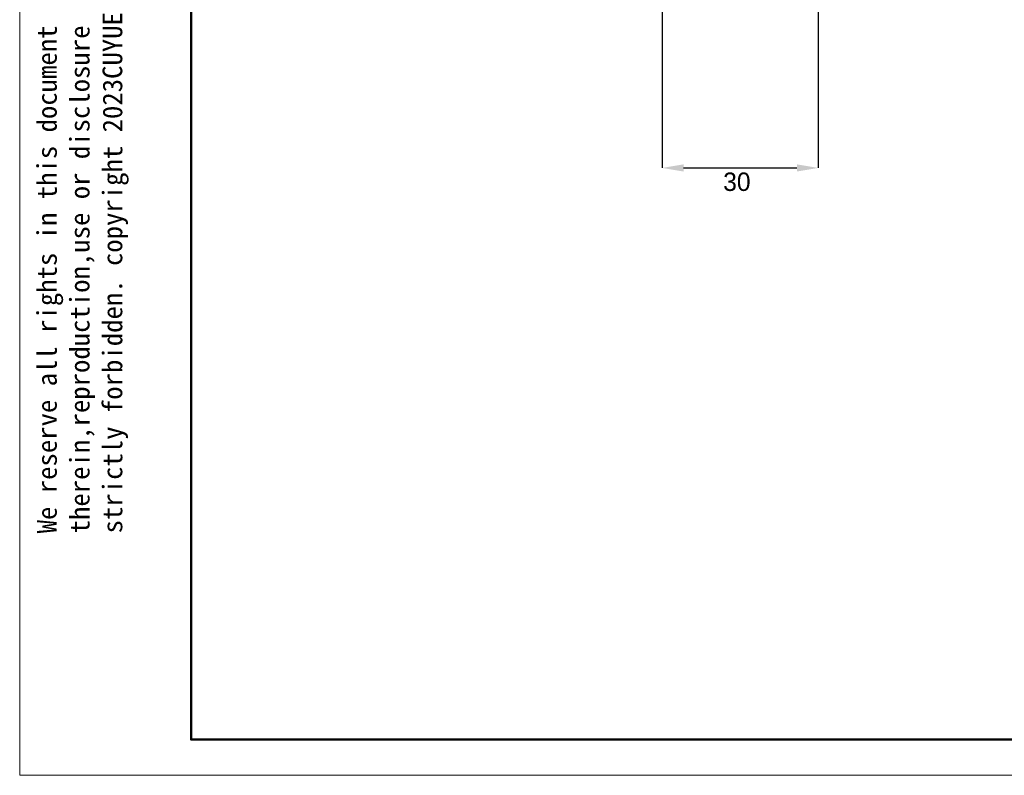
# Model space of a CAD drawing. Header units: millimetres. Extents: x 346 to 889, y 14 to 398.
# Tile 1 of 8: x 346 to 533, y 14 to 158. Entities that reach past the tile are written whole.
import ezdxf

# ---------------------------------------------------------------- set-up
doc = ezdxf.new("R2010")
doc.units = ezdxf.units.MM
doc.header["$PDSIZE"] = -1
doc.layers.add('7标注层', color=3, linetype='Continuous')
doc.layers.add('粗实线层', color=7, linetype='Continuous', lineweight=50)
doc.layers.add('细实线层', color=3, linetype='Continuous', lineweight=18)
doc.styles.add('SLDTEXTSTYLE5', font='TXT', dxfattribs={"width": 0.7})
doc.dimstyles.new('SLDDIMSTYLE0', dxfattribs={"dimtxt": 3.5, "dimasz": 4.08, "dimexe": 0, "dimexo": 0.0625, "dimgap": 0.875, "dimtad": 2, "dimlfac": 2, "dimrnd": 1e-09, "dimzin": 12, "dimdsep": 46, "dimtxsty": 'SLDTEXTSTYLE5', "dimsah": 1, "dimcen": 0.09, "dimadec": 0, "dimazin": 3, "dimtfac": 1, "dimtofl": 0, "dimtmove": 0, "dimatfit": 3, "dimfxl": 1, "dimfrac": 2, "dimtolj": 1, "dimtzin": 12, "dimarcsym": 0})

# ---------------------------------------------------------------- blocks, each defined once
blk = doc.blocks.new('_D_1')
at = {"layer": '7标注层', "color": 0, "lineweight": -2, "transparency": 16777216}
for p, q in [((468.3, 176.2), (468.3, 129.41)), ((498, 176.2), (498, 129.41)), ((472.38, 129.41), (493.92, 129.41))]:
    blk.add_line(p, q, dxfattribs=at)
at = {"layer": '7标注层', "color": 0, "transparency": 16777216}
for points in [[(472.38, 130.09), (472.38, 128.73), (468.3, 129.41)], [(493.92, 130.09), (493.92, 128.73), (498, 129.41)]]:
    blk.add_solid(points, dxfattribs=at)
at = {"layer": 'Defpoints', "color": 0, "transparency": 16777216}
for p in [(468.3, 176.26), (498, 176.26), (498, 129.41)]:
    blk.add_point(p, dxfattribs=at)
at = {"layer": '7标注层', "color": 0, "transparency": 16777216, "insert": (482.52, 128.54), "char_height": 3.5, "attachment_point": 2}
blk.add_mtext('\\A1;30', dxfattribs=at)

msp = doc.modelspace()

# ---------------------------------------------------------------- linework, layer by layer
at = {"layer": '粗实线层'}
msp.add_lwpolyline([(378.795, 388.661), (879.86, 388.661), (879.86, 20.795), (378.795, 20.795)], close=True, dxfattribs=at)
at = {"layer": '细实线层'}
msp.add_lwpolyline([(346.217, 397.799), (888.998, 397.799), (888.998, 14.015), (346.217, 14.015)], close=True, dxfattribs=at)

# ---------------------------------------------------------------- texts
at = {"layer": '粗实线层', "color": 3, "insert": (349.533, 59.981), "char_height": 3.732935, "width": 219.31006, "attachment_point": 1, "rotation": 90}
msp.add_mtext('{\\fSimHei|b0|i0|c134|p49;We reserve all rights in this document and in the information contained therein,reproduction,use or disclosure to third parties without express authority is strictly forbidden. copyright 2023CUYUE}', dxfattribs=at)

# ---------------------------------------------------------------- dimensions: what is measured, and where the dimension line sits
at = {"layer": '7标注层'}
dim = msp.add_linear_dim(base=(497.997, 129.414), p1=(468.297, 176.264), p2=(497.997, 176.264), angle=0, text='30', dimstyle='SLDDIMSTYLE0', override={"dimlfac": 1, "dimtxsty": 'Standard'}, dxfattribs=at)
dim.commit()
dim.dimension.update_dxf_attribs({"geometry": '_D_1', "text_midpoint": (482.52, 129.414), "dimtype": 160})

doc.saveas('drawing.dxf')
